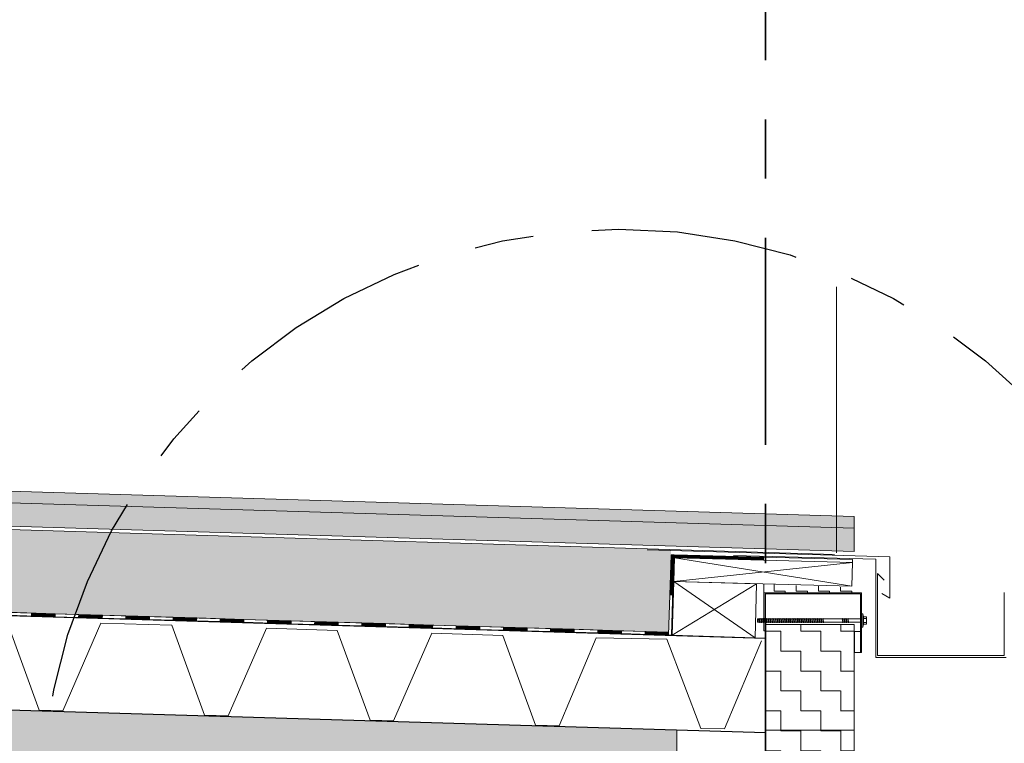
# Model space of a CAD drawing. Header units: metres. Extents: x 1314 to 1415, y -87 to -52.
# Tile 52 of 256: x 1331.23 to 1332.9, y -75.01 to -73.79. Entities that reach past the tile are written whole.
import ezdxf

# ---------------------------------------------------------------- set-up
doc = ezdxf.new("R2010")
doc.units = ezdxf.units.M
doc.header["$PDMODE"] = 65
doc.linetypes.add('AUSGEZOGEN', pattern=[0])
doc.linetypes.add('STRICHPUNKT2_S5', pattern=[0.5, 0.35, -0.05, 0.05, -0.05])
doc.layers.add('XR$2$_42135', color=7, linetype='Continuous')
doc.layers.add('XR$2$_42149', color=7, linetype='Continuous')
for name, color, linetype, lineweight in [('XR$2$Achsen', 4, 'AUSGEZOGEN', 13), ('XR$2$Ansicht', 1, 'AUSGEZOGEN', 50), ('XR$2$Design', 4, 'AUSGEZOGEN', 13), ('XR$2$Filling', 4, 'AUSGEZOGEN', 13), ('XR$2$KALZIP', 7, 'AUSGEZOGEN', 13), ('XR$2$Muster', 4, 'AUSGEZOGEN', 13), ('XR$2$Möblierung', 4, 'AUSGEZOGEN', 13), ('XR$2$STANDARD_1', 7, 'AUSGEZOGEN', 25), ('XR$3$DETAIL', 7, 'AUSGEZOGEN', 25), ('XR$3$Maßlinie 1_50', 7, 'AUSGEZOGEN', 25), ('XR$4$Muster', 4, 'AUSGEZOGEN', 13), ('XR$4$Möblierung', 4, 'AUSGEZOGEN', 13), ('XR$4$Türen', 3, 'AUSGEZOGEN', 18)]:
    doc.layers.add(name, color=color, linetype=linetype, lineweight=lineweight)
doc.styles.add('ARIAL', font='arial.ttf')
doc.dimstyles.new('DIMSTYLE_9', dxfattribs={"dimtxt": 0.125, "dimasz": 0.15, "dimexe": 0, "dimexo": 0, "dimgap": 0.0625, "dimtad": 2, "dimrnd": 0.005, "dimzin": 4, "dimdsep": 46, "dimtxsty": 'ARIAL', "dimblk1": 'ALL_ML_KREIS', "dimblk2": 'ALL_ML_KREIS', "dimsah": 1, "dimcen": 0, "dimclrd": 3, "dimclre": 3, "dimclrt": 3, "dimadec": 0, "dimazin": 0, "dimtfac": 1, "dimtdec": 0, "dimtix": 1, "dimtmove": 2, "dimatfit": 3, "dimfxl": 0, "dimtzin": 0, "dimlwd": 0, "dimlwe": 25, "dimarcsym": 0})

# ---------------------------------------------------------------- blocks, each defined once
blk = doc.blocks.new('COMPLEXOBJECT_3')
at = {"layer": 'XR$2$STANDARD_1', "color": 35, "linetype": 'AUSGEZOGEN', "lineweight": 13, "transparency": 33554687}
for p, q in [((1332.4766, -74.7439), (1332.3339, -74.8307)), ((1332.4739, -74.8349), (1332.3367, -74.7397))]:
    blk.add_line(p, q, dxfattribs=at)
blk.add_lwpolyline([(1332.4739, -74.8349), (1332.3339, -74.8307), (1332.3367, -74.7397), (1332.4766, -74.7439), (1332.4739, -74.8349)], close=True, dxfattribs=at)
blk = doc.blocks.new('MUSTERELEMENT_7')
at = {"layer": 'XR$2$Design', "color": 4, "linetype": 'AUSGEZOGEN', "lineweight": 13, "transparency": 33554687}
for p, q in [((1332.3318, -74.6946), (1332.3277, -74.8305)), ((1332.3328, -74.6946), (1332.3307, -74.7626)), ((1332.3367, -74.6947), (1332.3327, -74.8306)), ((1332.3348, -74.6947), (1332.3327, -74.7626)), ((1332.3357, -74.6947), (1332.3337, -74.7627)), ((1332.3347, -74.7627), (1332.3297, -74.7625)), ((1332.3277, -74.8305), (1332.3277, -74.8305)), ((1332.3287, -74.8305), (1332.3287, -74.8305)), ((1332.3297, -74.8306), (1332.3297, -74.8306)), ((1332.3307, -74.8306), (1332.3307, -74.8306))]:
    blk.add_line(p, q, dxfattribs=at)
for points in [[(1332.3338, -74.6946), (1332.3338, -74.6946), (1332.3317, -74.7626)], [(1332.3367, -74.6947), (1332.3366, -74.6947), (1332.3318, -74.6946)], [(1332.3327, -74.8306), (1332.3326, -74.8306), (1332.3277, -74.8305)], [(1332.3327, -74.8306), (1332.3326, -74.8306), (1332.3277, -74.8305)]]:
    blk.add_lwpolyline(points, dxfattribs=at)
blk = doc.blocks.new('MUSTERELEMENT_9')
at = {"layer": 'XR$2$Design', "color": 4, "linetype": 'AUSGEZOGEN', "lineweight": 13, "transparency": 33554687}
for p, q in [((1331.2898, -74.7994), (1331.2099, -74.797)), ((1331.2899, -74.7944), (1331.2101, -74.792)), ((1331.25, -74.7932), (1331.2499, -74.7982)), ((1331.2898, -74.7974), (1331.2499, -74.7962)), ((1331.2898, -74.7984), (1331.2499, -74.7972)), ((1331.2899, -74.7954), (1331.25, -74.7942)), ((1331.2899, -74.7964), (1331.25, -74.7952)), ((1331.2899, -74.7944), (1331.2898, -74.7994)), ((1331.2899, -74.7944), (1331.2898, -74.7994)), ((1331.3696, -74.8018), (1331.2898, -74.7994)), ((1331.3698, -74.7968), (1331.2899, -74.7944)), ((1331.3299, -74.7956), (1331.3297, -74.8006)), ((1331.3697, -74.8008), (1331.3297, -74.7996)), ((1331.3697, -74.7978), (1331.3298, -74.7966)), ((1331.3697, -74.7988), (1331.3298, -74.7976)), ((1331.3697, -74.7998), (1331.3298, -74.7986)), ((1331.3698, -74.7968), (1331.3696, -74.8018)), ((1331.3698, -74.7968), (1331.3696, -74.8018)), ((1331.4495, -74.8041), (1331.3696, -74.8018)), ((1331.4496, -74.7992), (1331.3698, -74.7968)), ((1331.4097, -74.798), (1331.4095, -74.803)), ((1331.4496, -74.8012), (1331.4096, -74.8)), ((1331.4495, -74.8021), (1331.4096, -74.801)), ((1331.4495, -74.8031), (1331.4096, -74.802)), ((1331.4496, -74.8002), (1331.4097, -74.799)), ((1331.4496, -74.7992), (1331.4495, -74.8041)), ((1331.4496, -74.7992), (1331.4495, -74.8041)), ((1331.5293, -74.8065), (1331.4495, -74.8041)), ((1331.5294, -74.8015), (1331.4496, -74.7992)), ((1331.4895, -74.8003), (1331.4894, -74.8053)), ((1331.5294, -74.8045), (1331.4894, -74.8033)), ((1331.5294, -74.8025), (1331.4895, -74.8013)), ((1331.5294, -74.8035), (1331.4895, -74.8023)), ((1331.5294, -74.8015), (1331.5293, -74.8065)), ((1331.5294, -74.8015), (1331.5293, -74.8065)), ((1331.6093, -74.8039), (1331.5294, -74.8015)), ((1331.5694, -74.8027), (1331.5692, -74.8077)), ((1331.6093, -74.8049), (1331.5693, -74.8037)), ((1331.6093, -74.8039), (1331.6091, -74.8089)), ((1331.6093, -74.8039), (1331.6091, -74.8089)), ((1331.6891, -74.8063), (1331.6093, -74.8039)), ((1331.5293, -74.8055), (1331.4894, -74.8043)), ((1331.6091, -74.8089), (1331.5293, -74.8065)), ((1331.6092, -74.8079), (1331.5692, -74.8067)), ((1331.6092, -74.8059), (1331.5693, -74.8047)), ((1331.6092, -74.8069), (1331.5693, -74.8057)), ((1331.689, -74.8113), (1331.6091, -74.8089)), ((1331.6492, -74.8051), (1331.6491, -74.8101)), ((1331.6891, -74.8083), (1331.6491, -74.8071)), ((1331.689, -74.8093), (1331.6491, -74.8081)), ((1331.689, -74.8103), (1331.6491, -74.8091)), ((1331.6891, -74.8073), (1331.6492, -74.8061)), ((1331.6891, -74.8063), (1331.689, -74.8113)), ((1331.6891, -74.8063), (1331.689, -74.8113)), ((1331.7688, -74.8137), (1331.689, -74.8113)), ((1331.769, -74.8087), (1331.6891, -74.8063)), ((1331.729, -74.8075), (1331.7289, -74.8125)), ((1331.7688, -74.8127), (1331.7289, -74.8115)), ((1331.7689, -74.8097), (1331.729, -74.8085)), ((1331.7689, -74.8107), (1331.729, -74.8095)), ((1331.7689, -74.8117), (1331.729, -74.8105)), ((1331.769, -74.8087), (1331.7688, -74.8137)), ((1331.769, -74.8087), (1331.7688, -74.8137)), ((1331.8486, -74.8161), (1331.7688, -74.8137)), ((1331.8488, -74.8111), (1331.769, -74.8087)), ((1331.8089, -74.8099), (1331.8087, -74.8149)), ((1331.8488, -74.8121), (1331.8088, -74.8109)), ((1331.8487, -74.8131), (1331.8088, -74.8119)), ((1331.8487, -74.8141), (1331.8088, -74.8129)), ((1331.8487, -74.8151), (1331.8088, -74.8139)), ((1331.8488, -74.8111), (1331.8486, -74.8161)), ((1331.8488, -74.8111), (1331.8486, -74.8161)), ((1331.9285, -74.8185), (1331.8486, -74.8161)), ((1331.9286, -74.8135), (1331.8488, -74.8111)), ((1331.8887, -74.8123), (1331.8886, -74.8173)), ((1331.9285, -74.8165), (1331.8886, -74.8153)), ((1331.9285, -74.8175), (1331.8886, -74.8163)), ((1331.9286, -74.8145), (1331.8887, -74.8133)), ((1331.9286, -74.8155), (1331.8887, -74.8143)), ((1331.9286, -74.8135), (1331.9285, -74.8185)), ((1331.9286, -74.8135), (1331.9285, -74.8185)), ((1332.0083, -74.8209), (1331.9285, -74.8185)), ((1332.0085, -74.8159), (1331.9286, -74.8135)), ((1331.9686, -74.8147), (1331.9684, -74.8197)), ((1332.0084, -74.8199), (1331.9684, -74.8187)), ((1332.0084, -74.8169), (1331.9685, -74.8157)), ((1332.0084, -74.8179), (1331.9685, -74.8167)), ((1332.0084, -74.8189), (1331.9685, -74.8177)), ((1332.0085, -74.8159), (1332.0083, -74.8209)), ((1332.0085, -74.8159), (1332.0083, -74.8209)), ((1332.0883, -74.8183), (1332.0085, -74.8159)), ((1332.0484, -74.8171), (1332.0482, -74.8221)), ((1332.0883, -74.8203), (1332.0483, -74.8191)), ((1332.0882, -74.8213), (1332.0483, -74.8201)), ((1332.0883, -74.8193), (1332.0484, -74.8181)), ((1332.0883, -74.8183), (1332.0882, -74.8233)), ((1332.0883, -74.8183), (1332.0882, -74.8233)), ((1332.1681, -74.8207), (1332.0883, -74.8183)), ((1332.1282, -74.8195), (1332.1281, -74.8245)), ((1332.1681, -74.8217), (1332.1282, -74.8205)), ((1332.1681, -74.8207), (1332.168, -74.8257)), ((1332.1681, -74.8207), (1332.168, -74.8257)), ((1332.248, -74.8231), (1332.1681, -74.8207)), ((1332.0882, -74.8233), (1332.0083, -74.8209)), ((1332.0882, -74.8223), (1332.0483, -74.8211)), ((1332.168, -74.8257), (1332.0882, -74.8233)), ((1332.1681, -74.8237), (1332.1281, -74.8225)), ((1332.168, -74.8247), (1332.1281, -74.8235)), ((1332.1681, -74.8227), (1332.1282, -74.8215)), ((1332.2478, -74.8281), (1332.168, -74.8257)), ((1332.2081, -74.8219), (1332.2079, -74.8269)), ((1332.2479, -74.8271), (1332.2079, -74.8259)), ((1332.248, -74.8241), (1332.208, -74.8229)), ((1332.2479, -74.8251), (1332.208, -74.8239)), ((1332.2479, -74.8261), (1332.208, -74.8249)), ((1332.248, -74.8231), (1332.2478, -74.8281)), ((1332.248, -74.8231), (1332.2478, -74.8281)), ((1332.3277, -74.8305), (1332.2478, -74.8281)), ((1332.3278, -74.8255), (1332.248, -74.8231)), ((1332.2879, -74.8243), (1332.2878, -74.8293)), ((1332.3278, -74.8275), (1332.2878, -74.8263)), ((1332.3277, -74.8285), (1332.2878, -74.8273)), ((1332.3277, -74.8295), (1332.2878, -74.8283)), ((1332.3278, -74.8265), (1332.2879, -74.8253)), ((1332.3278, -74.8255), (1332.3277, -74.8305))]:
    blk.add_line(p, q, dxfattribs=at)
blk = doc.blocks.new('COMPLEXOBJECT_4')
at = {"layer": 'XR$2$STANDARD_1', "color": 35, "linetype": 'AUSGEZOGEN', "lineweight": 13, "transparency": 33554687}
for p, q in [((1332.3367, -74.7397), (1332.3379, -74.6998)), ((1332.3379, -74.6998), (1332.6389, -74.7079)), ((1332.6377, -74.7479), (1332.3379, -74.6998)), ((1332.3367, -74.7397), (1332.6389, -74.7079)), ((1332.6377, -74.7479), (1332.6389, -74.7079)), ((1332.3367, -74.7397), (1332.6377, -74.7479))]:
    blk.add_line(p, q, dxfattribs=at)
blk = doc.blocks.new('MUSTERELEMENT_10')
at = {"layer": 'XR$2$Design', "color": 4, "linetype": 'AUSGEZOGEN', "lineweight": 13, "transparency": 33554687}
for p, q in [((1332.3379, -74.6968), (1332.4885, -74.7008)), ((1332.3379, -74.6988), (1332.4884, -74.7028)), ((1332.338, -74.6958), (1332.4885, -74.6998)), ((1332.4885, -74.6988), (1332.4884, -74.7038)), ((1332.639, -74.7029), (1332.6389, -74.7079)), ((1332.639, -74.7029), (1332.6389, -74.7079))]:
    blk.add_line(p, q, dxfattribs=at)
for points in [[(1332.338, -74.6948), (1332.3379, -74.6991), (1332.3379, -74.6998)], [(1332.3379, -74.6978), (1332.3379, -74.6978), (1332.4884, -74.7018)], [(1332.3379, -74.6998), (1332.6389, -74.7079), (1332.6389, -74.7079)], [(1332.338, -74.6948), (1332.338, -74.6948), (1332.639, -74.7029), (1332.639, -74.7029)]]:
    blk.add_lwpolyline(points, dxfattribs=at)
blk = doc.blocks.new('ALL_ML_KREIS')
at = {"color": 0, "linetype": 'ByBlock', "lineweight": -2}
for p, q in [((0, -0.5), (0, 0.5)), ((-1, 0), (0.5, 0))]:
    blk.add_line(p, q, dxfattribs=at)
blk.add_circle((0, 0), 0.15, dxfattribs=at)
blk = doc.blocks.new('*D100')
at = {"layer": 'DEFPOINTS', "color": 3, "linetype": 'AUSGEZOGEN', "lineweight": 25, "transparency": 33554687}
for p in [(1318.1917, -74.2409), (1332.4917, -75.3797), (1318.1917, -83.7271)]:
    blk.add_point(p, dxfattribs=at)
at = {"layer": 'XR$3$Maßlinie 1_50', "color": 3, "linetype": 'AUSGEZOGEN', "lineweight": -2, "transparency": 33554687}
for p, q in [((1318.1917, -83.4271), (1318.1917, -83.7271)), ((1332.4917, -83.4271), (1332.4917, -83.7271)), ((1318.1917, -83.7271), (1332.4917, -83.7271))]:
    blk.add_line(p, q, dxfattribs=at)
at = {"layer": 'XR$3$Maßlinie 1_50', "color": 3, "linetype": 'AUSGEZOGEN', "lineweight": 25, "transparency": 33554687, "xscale": 0.15, "yscale": 0.15, "zscale": 0.15, "rotation": 180}
blk.add_blockref('ALL_ML_KREIS', (1318.1917, -83.7271), dxfattribs=at)
at = {"layer": 'XR$3$Maßlinie 1_50', "color": 3, "linetype": 'AUSGEZOGEN', "lineweight": 25, "transparency": 33554687, "xscale": 0.15, "yscale": 0.15, "zscale": 0.15}
blk.add_blockref('ALL_ML_KREIS', (1332.4917, -83.7271), dxfattribs=at)
at = {"layer": 'XR$3$Maßlinie 1_50', "color": 3, "linetype": 'AUSGEZOGEN', "lineweight": 25, "transparency": 33554687, "insert": (1325.3461, -83.6124), "char_height": 0.125, "width": 0.625, "attachment_point": 5, "style": 'ARIAL'}
blk.add_mtext('\\A1;{\\A1;{14.30\\H0.082500;\\S^ ;}}', dxfattribs=at)

msp = doc.modelspace()

# ---------------------------------------------------------------- hatches: boundary and pattern name
at = {"layer": 'XR$2$Muster', "linetype": 'AUSGEZOGEN', "lineweight": 13, "transparency": 33554687}
h = msp.add_hatch(dxfattribs=at)
h.set_pattern_fill('MUSTER', color=4, scale=0.01875, style=0, pattern_type=2)
h.set_pattern_definition([(0, (0.0375, 0.0375), (0.01875, 0.01875), [0.01875, -0.01875]), (90, (0.0375, 0.0375), (-0.01875, 0.01875), [0.01875, -0.01875])])
h.paths.add_polyline_path([(1332.489, -74.759), (1332.4904, -74.759), (1332.4904, -74.759), (1332.6417, -74.759), (1332.6417, -74.7506), (1332.4912, -74.7443), (1332.489, -74.7442)], flags=0)
at = {"layer": 'XR$2$Möblierung', "linetype": 'AUSGEZOGEN', "lineweight": 13, "true_color": 0xcdb691, "transparency": 33554687}
msp.add_hatch(color=43, dxfattribs=at).paths.add_polyline_path([(1332.3417, -74.9911), (1318.3417, -74.5711), (1318.3417, -74.6111), (1318.5917, -74.6111), (1318.5917, -75.7811), (1332.0917, -75.7811), (1332.0917, -75.0313), (1332.3417, -75.0313)])
at = {"layer": 'XR$4$Muster', "linetype": 'AUSGEZOGEN', "lineweight": 13, "transparency": 33554687}
h = msp.add_hatch(dxfattribs=at)
h.set_pattern_fill('MUSTER', color=52, scale=0.0675, style=0, pattern_type=2)
h.set_pattern_definition([(0, (0.135, 0.135), (0.0675, 0.0675), [0.0675, -0.0675]), (90, (0.135, 0.135), (-0.0675, 0.0675), [0.0675, -0.0675])])
h.paths.add_polyline_path([(1318.3562, -74.4065), (1332.3278, -74.8257), (1332.332, -74.6857), (1325.3319, -74.4757), (1318.3604, -74.2683)], flags=0)
h = msp.add_hatch(dxfattribs=at)
h.set_pattern_fill('MUSTER', color=52, scale=0.03375, style=0, pattern_type=2)
h.set_pattern_definition([(0, (0.0675, 0.0675), (0.03375, 0.03375), [0.03375, -0.03375]), (90, (0.0675, 0.0675), (-0.03375, 0.03375), [0.03375, -0.03375])])
h.paths.add_polyline_path([(1332.4917, -75.9911), (1332.6417, -75.9911), (1332.6417, -74.8127), (1332.4917, -74.8127)], flags=0)
at = {"layer": 'XR$4$Möblierung', "linetype": 'AUSGEZOGEN', "lineweight": 13, "transparency": 33554687}
msp.add_hatch(color=254, dxfattribs=at).paths.add_polyline_path([(1318.122, -74.1944), (1318.121, -74.2244), (1318.1226, -74.2285), (1318.1541, -74.2567), (1318.1619, -74.2596), (1332.6417, -74.689), (1332.6417, -74.63)])

# ---------------------------------------------------------------- linework, layer by layer
at = {"layer": 'XR$2$_42135', "color": 171, "linetype": 'AUSGEZOGEN', "lineweight": 13, "transparency": 33554687}
for p, q in [((1332.4807, -74.8029), (1332.4795, -74.8029)), ((1332.4795, -74.8029), (1332.4795, -74.8089)), ((1332.4807, -74.8029), (1332.4795, -74.8029)), ((1332.4795, -74.8029), (1332.4795, -74.8089)), ((1332.4837, -74.8029), (1332.4815, -74.8029)), ((1332.4837, -74.8029), (1332.4815, -74.8029)), ((1332.4868, -74.8029), (1332.4846, -74.8029)), ((1332.4868, -74.8029), (1332.4846, -74.8029)), ((1332.4899, -74.8029), (1332.4877, -74.8029)), ((1332.4899, -74.8029), (1332.4877, -74.8029)), ((1332.4929, -74.8029), (1332.4908, -74.8029)), ((1332.4929, -74.8029), (1332.4908, -74.8029)), ((1332.4929, -74.8029), (1332.4915, -74.8029)), ((1332.4929, -74.8029), (1332.4915, -74.8029)), ((1332.4959, -74.8029), (1332.4937, -74.8029)), ((1332.4937, -74.8029), (1332.4937, -74.8029)), ((1332.4959, -74.8029), (1332.4937, -74.8029)), ((1332.4937, -74.8029), (1332.4937, -74.8029)), ((1332.499, -74.8029), (1332.4968, -74.8029)), ((1332.499, -74.8029), (1332.4968, -74.8029)), ((1332.5021, -74.8029), (1332.4999, -74.8029)), ((1332.5021, -74.8029), (1332.4999, -74.8029)), ((1332.5052, -74.8029), (1332.503, -74.8029)), ((1332.5052, -74.8029), (1332.503, -74.8029)), ((1332.5083, -74.8029), (1332.506, -74.8029)), ((1332.5083, -74.8029), (1332.506, -74.8029)), ((1332.5114, -74.8029), (1332.5091, -74.8029)), ((1332.5114, -74.8029), (1332.5091, -74.8029)), ((1332.5144, -74.8029), (1332.5122, -74.8029)), ((1332.5144, -74.8029), (1332.5122, -74.8029)), ((1332.5175, -74.8029), (1332.5153, -74.8029)), ((1332.5175, -74.8029), (1332.5153, -74.8029)), ((1332.5206, -74.8029), (1332.5184, -74.8029)), ((1332.5206, -74.8029), (1332.5184, -74.8029)), ((1332.5237, -74.8029), (1332.5214, -74.8029)), ((1332.5237, -74.8029), (1332.5214, -74.8029)), ((1332.5268, -74.8029), (1332.5245, -74.8029)), ((1332.5268, -74.8029), (1332.5245, -74.8029)), ((1332.5298, -74.8029), (1332.5276, -74.8029)), ((1332.5298, -74.8029), (1332.5276, -74.8029)), ((1332.5329, -74.8029), (1332.5307, -74.8029)), ((1332.5329, -74.8029), (1332.5307, -74.8029)), ((1332.536, -74.8029), (1332.5338, -74.8029)), ((1332.536, -74.8029), (1332.5338, -74.8029)), ((1332.5391, -74.8029), (1332.5369, -74.8029)), ((1332.5391, -74.8029), (1332.5369, -74.8029)), ((1332.5422, -74.8029), (1332.5399, -74.8029)), ((1332.5422, -74.8029), (1332.5399, -74.8029)), ((1332.5453, -74.8029), (1332.543, -74.8029)), ((1332.5453, -74.8029), (1332.543, -74.8029)), ((1332.5483, -74.8029), (1332.5461, -74.8029)), ((1332.5483, -74.8029), (1332.5461, -74.8029)), ((1332.5514, -74.8029), (1332.5492, -74.8029)), ((1332.5514, -74.8029), (1332.5492, -74.8029)), ((1332.5545, -74.8029), (1332.5523, -74.8029)), ((1332.5545, -74.8029), (1332.5523, -74.8029)), ((1332.5576, -74.8029), (1332.5553, -74.8029)), ((1332.5576, -74.8029), (1332.5553, -74.8029)), ((1332.5607, -74.8029), (1332.5584, -74.8029)), ((1332.5607, -74.8029), (1332.5584, -74.8029)), ((1332.5637, -74.8029), (1332.5615, -74.8029)), ((1332.5637, -74.8029), (1332.5615, -74.8029)), ((1332.5668, -74.8029), (1332.5646, -74.8029)), ((1332.5668, -74.8029), (1332.5646, -74.8029)), ((1332.5699, -74.8029), (1332.5677, -74.8029)), ((1332.5699, -74.8029), (1332.5677, -74.8029)), ((1332.573, -74.8029), (1332.5707, -74.8029)), ((1332.573, -74.8029), (1332.5707, -74.8029)), ((1332.5761, -74.8029), (1332.5738, -74.8029)), ((1332.5761, -74.8029), (1332.5738, -74.8029)), ((1332.5792, -74.8029), (1332.5769, -74.8029)), ((1332.5792, -74.8029), (1332.5769, -74.8029)), ((1332.5822, -74.8029), (1332.58, -74.8029)), ((1332.5822, -74.8029), (1332.58, -74.8029)), ((1332.5853, -74.8029), (1332.5831, -74.8029)), ((1332.5853, -74.8029), (1332.5831, -74.8029)), ((1332.5884, -74.8029), (1332.5862, -74.8029)), ((1332.5884, -74.8029), (1332.5862, -74.8029)), ((1332.6215, -74.8029), (1332.5892, -74.8029)), ((1332.6215, -74.8029), (1332.5892, -74.8029)), ((1332.6246, -74.8029), (1332.6223, -74.8029)), ((1332.6246, -74.8029), (1332.6223, -74.8029)), ((1332.6276, -74.8029), (1332.6254, -74.8029)), ((1332.6276, -74.8029), (1332.6254, -74.8029)), ((1332.6307, -74.8029), (1332.6285, -74.8029)), ((1332.6307, -74.8029), (1332.6285, -74.8029)), ((1332.6541, -74.8029), (1332.6316, -74.8029)), ((1332.6541, -74.8029), (1332.6316, -74.8029)), ((1332.6563, -74.7945), (1332.6574, -74.7999)), ((1332.6563, -74.7945), (1332.6574, -74.7999)), ((1332.6625, -74.8026), (1332.6574, -74.8026)), ((1332.6625, -74.8026), (1332.6574, -74.8026)), ((1332.4814, -74.8089), (1332.4795, -74.8089)), ((1332.4814, -74.8089), (1332.4795, -74.8089)), ((1332.4844, -74.8089), (1332.4822, -74.8089)), ((1332.4844, -74.8089), (1332.4822, -74.8089)), ((1332.4875, -74.8089), (1332.4853, -74.8089)), ((1332.4875, -74.8089), (1332.4853, -74.8089)), ((1332.4906, -74.8089), (1332.4884, -74.8089)), ((1332.4906, -74.8089), (1332.4884, -74.8089)), ((1332.4906, -74.8089), (1332.4899, -74.8089)), ((1332.4906, -74.8089), (1332.4899, -74.8089)), ((1332.4922, -74.8089), (1332.4914, -74.8089)), ((1332.4922, -74.8089), (1332.4914, -74.8089)), ((1332.4935, -74.8089), (1332.4922, -74.8089)), ((1332.4935, -74.8089), (1332.4922, -74.8089)), ((1332.4966, -74.8089), (1332.4944, -74.8089)), ((1332.4944, -74.8089), (1332.4944, -74.8089)), ((1332.4966, -74.8089), (1332.4944, -74.8089)), ((1332.4944, -74.8089), (1332.4944, -74.8089)), ((1332.4997, -74.8089), (1332.4975, -74.8089)), ((1332.4997, -74.8089), (1332.4975, -74.8089)), ((1332.5028, -74.8089), (1332.5006, -74.8089)), ((1332.5028, -74.8089), (1332.5006, -74.8089)), ((1332.5059, -74.8089), (1332.5036, -74.8089)), ((1332.5059, -74.8089), (1332.5036, -74.8089)), ((1332.509, -74.8089), (1332.5067, -74.8089)), ((1332.509, -74.8089), (1332.5067, -74.8089)), ((1332.512, -74.8089), (1332.5098, -74.8089)), ((1332.512, -74.8089), (1332.5098, -74.8089)), ((1332.5151, -74.8089), (1332.5129, -74.8089)), ((1332.5151, -74.8089), (1332.5129, -74.8089)), ((1332.5182, -74.8089), (1332.516, -74.8089)), ((1332.5182, -74.8089), (1332.516, -74.8089)), ((1332.5213, -74.8089), (1332.519, -74.8089)), ((1332.5213, -74.8089), (1332.519, -74.8089)), ((1332.5244, -74.8089), (1332.5221, -74.8089)), ((1332.5244, -74.8089), (1332.5221, -74.8089)), ((1332.5274, -74.8089), (1332.5252, -74.8089)), ((1332.5274, -74.8089), (1332.5252, -74.8089)), ((1332.5305, -74.8089), (1332.5283, -74.8089)), ((1332.5305, -74.8089), (1332.5283, -74.8089)), ((1332.5336, -74.8089), (1332.5314, -74.8089)), ((1332.5336, -74.8089), (1332.5314, -74.8089)), ((1332.5367, -74.8089), (1332.5345, -74.8089)), ((1332.5367, -74.8089), (1332.5345, -74.8089)), ((1332.5398, -74.8089), (1332.5375, -74.8089)), ((1332.5398, -74.8089), (1332.5375, -74.8089)), ((1332.5429, -74.8089), (1332.5406, -74.8089)), ((1332.5429, -74.8089), (1332.5406, -74.8089)), ((1332.5459, -74.8089), (1332.5437, -74.8089)), ((1332.5459, -74.8089), (1332.5437, -74.8089)), ((1332.549, -74.8089), (1332.5468, -74.8089)), ((1332.549, -74.8089), (1332.5468, -74.8089)), ((1332.5521, -74.8089), (1332.5499, -74.8089)), ((1332.5521, -74.8089), (1332.5499, -74.8089)), ((1332.5552, -74.8089), (1332.5529, -74.8089)), ((1332.5552, -74.8089), (1332.5529, -74.8089)), ((1332.5583, -74.8089), (1332.556, -74.8089)), ((1332.5583, -74.8089), (1332.556, -74.8089)), ((1332.5613, -74.8089), (1332.5591, -74.8089)), ((1332.5613, -74.8089), (1332.5591, -74.8089)), ((1332.5644, -74.8089), (1332.5622, -74.8089)), ((1332.5644, -74.8089), (1332.5622, -74.8089)), ((1332.5675, -74.8089), (1332.5653, -74.8089)), ((1332.5675, -74.8089), (1332.5653, -74.8089)), ((1332.5706, -74.8089), (1332.5684, -74.8089)), ((1332.5706, -74.8089), (1332.5684, -74.8089)), ((1332.5737, -74.8089), (1332.5714, -74.8089)), ((1332.5737, -74.8089), (1332.5714, -74.8089)), ((1332.5768, -74.8089), (1332.5745, -74.8089)), ((1332.5768, -74.8089), (1332.5745, -74.8089)), ((1332.5798, -74.8089), (1332.5776, -74.8089)), ((1332.5798, -74.8089), (1332.5776, -74.8089)), ((1332.5829, -74.8089), (1332.5807, -74.8089)), ((1332.5829, -74.8089), (1332.5807, -74.8089)), ((1332.586, -74.8089), (1332.5838, -74.8089)), ((1332.586, -74.8089), (1332.5838, -74.8089)), ((1332.5891, -74.8089), (1332.5868, -74.8089)), ((1332.5891, -74.8089), (1332.5868, -74.8089)), ((1332.6222, -74.8089), (1332.5899, -74.8089)), ((1332.6222, -74.8089), (1332.5899, -74.8089)), ((1332.6252, -74.8089), (1332.623, -74.8089)), ((1332.6252, -74.8089), (1332.623, -74.8089)), ((1332.6283, -74.8089), (1332.6261, -74.8089)), ((1332.6283, -74.8089), (1332.6261, -74.8089)), ((1332.6314, -74.8089), (1332.6292, -74.8089)), ((1332.6314, -74.8089), (1332.6292, -74.8089)), ((1332.6541, -74.8089), (1332.6323, -74.8089)), ((1332.6541, -74.8089), (1332.6323, -74.8089)), ((1332.6563, -74.8173), (1332.6574, -74.8119)), ((1332.6563, -74.8173), (1332.6574, -74.8119)), ((1332.6625, -74.8092), (1332.6574, -74.8092)), ((1332.6625, -74.8092), (1332.6574, -74.8092))]:
    msp.add_line(p, q, dxfattribs=at)
msp.add_lwpolyline([(1332.4795, -74.8029), (1332.4779, -74.8032), (1332.4779, -74.8086), (1332.4795, -74.8089)], dxfattribs=at)
msp.add_lwpolyline([(1332.4795, -74.8029), (1332.4779, -74.8032), (1332.4779, -74.8086), (1332.4795, -74.8089)], dxfattribs=at)
for points in [[(1332.4815, -74.8029), (1332.4822, -74.8089), (1332.4819, -74.8097), (1332.4814, -74.8089), (1332.4807, -74.8029), (1332.481, -74.8022), (1332.4815, -74.8029)], [(1332.4815, -74.8029), (1332.4822, -74.8089), (1332.4819, -74.8097), (1332.4814, -74.8089), (1332.4807, -74.8029), (1332.481, -74.8022), (1332.4815, -74.8029)], [(1332.4846, -74.8029), (1332.4853, -74.8089), (1332.4849, -74.8097), (1332.4844, -74.8089), (1332.4837, -74.8029), (1332.4841, -74.8022), (1332.4846, -74.8029)], [(1332.4846, -74.8029), (1332.4853, -74.8089), (1332.4849, -74.8097), (1332.4844, -74.8089), (1332.4837, -74.8029), (1332.4841, -74.8022), (1332.4846, -74.8029)], [(1332.4877, -74.8029), (1332.4884, -74.8089), (1332.488, -74.8097), (1332.4875, -74.8089), (1332.4868, -74.8029), (1332.4872, -74.8022), (1332.4877, -74.8029)], [(1332.4877, -74.8029), (1332.4884, -74.8089), (1332.488, -74.8097), (1332.4875, -74.8089), (1332.4868, -74.8029), (1332.4872, -74.8022), (1332.4877, -74.8029)], [(1332.4908, -74.8029), (1332.4914, -74.8089), (1332.4911, -74.8097), (1332.4906, -74.8089), (1332.4899, -74.8029), (1332.4902, -74.8022), (1332.4908, -74.8029)], [(1332.4908, -74.8029), (1332.4914, -74.8089), (1332.4911, -74.8097), (1332.4906, -74.8089), (1332.4899, -74.8029), (1332.4902, -74.8022), (1332.4908, -74.8029)], [(1332.4937, -74.8029), (1332.4944, -74.8089), (1332.4941, -74.8097), (1332.4935, -74.8089), (1332.4929, -74.8029), (1332.4932, -74.8022), (1332.4937, -74.8029)], [(1332.4937, -74.8029), (1332.4944, -74.8089), (1332.4941, -74.8097), (1332.4935, -74.8089), (1332.4929, -74.8029), (1332.4932, -74.8022), (1332.4937, -74.8029)], [(1332.4968, -74.8029), (1332.4975, -74.8089), (1332.4971, -74.8097), (1332.4966, -74.8089), (1332.4959, -74.8029), (1332.4963, -74.8022), (1332.4968, -74.8029)], [(1332.4968, -74.8029), (1332.4975, -74.8089), (1332.4971, -74.8097), (1332.4966, -74.8089), (1332.4959, -74.8029), (1332.4963, -74.8022), (1332.4968, -74.8029)], [(1332.4999, -74.8029), (1332.5006, -74.8089), (1332.5002, -74.8097), (1332.4997, -74.8089), (1332.499, -74.8029), (1332.4994, -74.8022), (1332.4999, -74.8029)], [(1332.4999, -74.8029), (1332.5006, -74.8089), (1332.5002, -74.8097), (1332.4997, -74.8089), (1332.499, -74.8029), (1332.4994, -74.8022), (1332.4999, -74.8029)], [(1332.503, -74.8029), (1332.5036, -74.8089), (1332.5033, -74.8097), (1332.5028, -74.8089), (1332.5021, -74.8029), (1332.5024, -74.8022), (1332.503, -74.8029)], [(1332.503, -74.8029), (1332.5036, -74.8089), (1332.5033, -74.8097), (1332.5028, -74.8089), (1332.5021, -74.8029), (1332.5024, -74.8022), (1332.503, -74.8029)], [(1332.506, -74.8029), (1332.5067, -74.8089), (1332.5064, -74.8097), (1332.5059, -74.8089), (1332.5052, -74.8029), (1332.5055, -74.8022), (1332.506, -74.8029)], [(1332.506, -74.8029), (1332.5067, -74.8089), (1332.5064, -74.8097), (1332.5059, -74.8089), (1332.5052, -74.8029), (1332.5055, -74.8022), (1332.506, -74.8029)], [(1332.5091, -74.8029), (1332.5098, -74.8089), (1332.5095, -74.8097), (1332.509, -74.8089), (1332.5083, -74.8029), (1332.5086, -74.8022), (1332.5091, -74.8029)], [(1332.5091, -74.8029), (1332.5098, -74.8089), (1332.5095, -74.8097), (1332.509, -74.8089), (1332.5083, -74.8029), (1332.5086, -74.8022), (1332.5091, -74.8029)], [(1332.5122, -74.8029), (1332.5129, -74.8089), (1332.5125, -74.8097), (1332.512, -74.8089), (1332.5114, -74.8029), (1332.5117, -74.8022), (1332.5122, -74.8029)], [(1332.5122, -74.8029), (1332.5129, -74.8089), (1332.5125, -74.8097), (1332.512, -74.8089), (1332.5114, -74.8029), (1332.5117, -74.8022), (1332.5122, -74.8029)], [(1332.5153, -74.8029), (1332.516, -74.8089), (1332.5156, -74.8097), (1332.5151, -74.8089), (1332.5144, -74.8029), (1332.5148, -74.8022), (1332.5153, -74.8029)], [(1332.5153, -74.8029), (1332.516, -74.8089), (1332.5156, -74.8097), (1332.5151, -74.8089), (1332.5144, -74.8029), (1332.5148, -74.8022), (1332.5153, -74.8029)], [(1332.5184, -74.8029), (1332.519, -74.8089), (1332.5187, -74.8097), (1332.5182, -74.8089), (1332.5175, -74.8029), (1332.5179, -74.8022), (1332.5184, -74.8029)], [(1332.5184, -74.8029), (1332.519, -74.8089), (1332.5187, -74.8097), (1332.5182, -74.8089), (1332.5175, -74.8029), (1332.5179, -74.8022), (1332.5184, -74.8029)], [(1332.5214, -74.8029), (1332.5221, -74.8089), (1332.5218, -74.8097), (1332.5213, -74.8089), (1332.5206, -74.8029), (1332.5209, -74.8022), (1332.5214, -74.8029)], [(1332.5214, -74.8029), (1332.5221, -74.8089), (1332.5218, -74.8097), (1332.5213, -74.8089), (1332.5206, -74.8029), (1332.5209, -74.8022), (1332.5214, -74.8029)], [(1332.5245, -74.8029), (1332.5252, -74.8089), (1332.5249, -74.8097), (1332.5244, -74.8089), (1332.5237, -74.8029), (1332.524, -74.8022), (1332.5245, -74.8029)], [(1332.5245, -74.8029), (1332.5252, -74.8089), (1332.5249, -74.8097), (1332.5244, -74.8089), (1332.5237, -74.8029), (1332.524, -74.8022), (1332.5245, -74.8029)], [(1332.5276, -74.8029), (1332.5283, -74.8089), (1332.528, -74.8097), (1332.5274, -74.8089), (1332.5268, -74.8029), (1332.5271, -74.8022), (1332.5276, -74.8029)], [(1332.5276, -74.8029), (1332.5283, -74.8089), (1332.528, -74.8097), (1332.5274, -74.8089), (1332.5268, -74.8029), (1332.5271, -74.8022), (1332.5276, -74.8029)], [(1332.5307, -74.8029), (1332.5314, -74.8089), (1332.531, -74.8097), (1332.5305, -74.8089), (1332.5298, -74.8029), (1332.5302, -74.8022), (1332.5307, -74.8029)], [(1332.5307, -74.8029), (1332.5314, -74.8089), (1332.531, -74.8097), (1332.5305, -74.8089), (1332.5298, -74.8029), (1332.5302, -74.8022), (1332.5307, -74.8029)], [(1332.5338, -74.8029), (1332.5345, -74.8089), (1332.5341, -74.8097), (1332.5336, -74.8089), (1332.5329, -74.8029), (1332.5333, -74.8022), (1332.5338, -74.8029)], [(1332.5338, -74.8029), (1332.5345, -74.8089), (1332.5341, -74.8097), (1332.5336, -74.8089), (1332.5329, -74.8029), (1332.5333, -74.8022), (1332.5338, -74.8029)], [(1332.5369, -74.8029), (1332.5375, -74.8089), (1332.5372, -74.8097), (1332.5367, -74.8089), (1332.536, -74.8029), (1332.5363, -74.8022), (1332.5369, -74.8029)], [(1332.5369, -74.8029), (1332.5375, -74.8089), (1332.5372, -74.8097), (1332.5367, -74.8089), (1332.536, -74.8029), (1332.5363, -74.8022), (1332.5369, -74.8029)], [(1332.5399, -74.8029), (1332.5406, -74.8089), (1332.5403, -74.8097), (1332.5398, -74.8089), (1332.5391, -74.8029), (1332.5394, -74.8022), (1332.5399, -74.8029)], [(1332.5399, -74.8029), (1332.5406, -74.8089), (1332.5403, -74.8097), (1332.5398, -74.8089), (1332.5391, -74.8029), (1332.5394, -74.8022), (1332.5399, -74.8029)], [(1332.543, -74.8029), (1332.5437, -74.8089), (1332.5434, -74.8097), (1332.5429, -74.8089), (1332.5422, -74.8029), (1332.5425, -74.8022), (1332.543, -74.8029)], [(1332.543, -74.8029), (1332.5437, -74.8089), (1332.5434, -74.8097), (1332.5429, -74.8089), (1332.5422, -74.8029), (1332.5425, -74.8022), (1332.543, -74.8029)], [(1332.5461, -74.8029), (1332.5468, -74.8089), (1332.5465, -74.8097), (1332.5459, -74.8089), (1332.5453, -74.8029), (1332.5456, -74.8022), (1332.5461, -74.8029)], [(1332.5461, -74.8029), (1332.5468, -74.8089), (1332.5465, -74.8097), (1332.5459, -74.8089), (1332.5453, -74.8029), (1332.5456, -74.8022), (1332.5461, -74.8029)], [(1332.5492, -74.8029), (1332.5499, -74.8089), (1332.5495, -74.8097), (1332.549, -74.8089), (1332.5483, -74.8029), (1332.5487, -74.8022), (1332.5492, -74.8029)], [(1332.5492, -74.8029), (1332.5499, -74.8089), (1332.5495, -74.8097), (1332.549, -74.8089), (1332.5483, -74.8029), (1332.5487, -74.8022), (1332.5492, -74.8029)], [(1332.5523, -74.8029), (1332.5529, -74.8089), (1332.5526, -74.8097), (1332.5521, -74.8089), (1332.5514, -74.8029), (1332.5517, -74.8022), (1332.5523, -74.8029)], [(1332.5523, -74.8029), (1332.5529, -74.8089), (1332.5526, -74.8097), (1332.5521, -74.8089), (1332.5514, -74.8029), (1332.5517, -74.8022), (1332.5523, -74.8029)], [(1332.5553, -74.8029), (1332.556, -74.8089), (1332.5557, -74.8097), (1332.5552, -74.8089), (1332.5545, -74.8029), (1332.5548, -74.8022), (1332.5553, -74.8029)], [(1332.5553, -74.8029), (1332.556, -74.8089), (1332.5557, -74.8097), (1332.5552, -74.8089), (1332.5545, -74.8029), (1332.5548, -74.8022), (1332.5553, -74.8029)], [(1332.5584, -74.8029), (1332.5591, -74.8089), (1332.5588, -74.8097), (1332.5583, -74.8089), (1332.5576, -74.8029), (1332.5579, -74.8022), (1332.5584, -74.8029)], [(1332.5584, -74.8029), (1332.5591, -74.8089), (1332.5588, -74.8097), (1332.5583, -74.8089), (1332.5576, -74.8029), (1332.5579, -74.8022), (1332.5584, -74.8029)], [(1332.5615, -74.8029), (1332.5622, -74.8089), (1332.5619, -74.8097), (1332.5613, -74.8089), (1332.5607, -74.8029), (1332.561, -74.8022), (1332.5615, -74.8029)], [(1332.5615, -74.8029), (1332.5622, -74.8089), (1332.5619, -74.8097), (1332.5613, -74.8089), (1332.5607, -74.8029), (1332.561, -74.8022), (1332.5615, -74.8029)], [(1332.5646, -74.8029), (1332.5653, -74.8089), (1332.5649, -74.8097), (1332.5644, -74.8089), (1332.5637, -74.8029), (1332.5641, -74.8022), (1332.5646, -74.8029)], [(1332.5646, -74.8029), (1332.5653, -74.8089), (1332.5649, -74.8097), (1332.5644, -74.8089), (1332.5637, -74.8029), (1332.5641, -74.8022), (1332.5646, -74.8029)], [(1332.5677, -74.8029), (1332.5684, -74.8089), (1332.568, -74.8097), (1332.5675, -74.8089), (1332.5668, -74.8029), (1332.5672, -74.8022), (1332.5677, -74.8029)], [(1332.5677, -74.8029), (1332.5684, -74.8089), (1332.568, -74.8097), (1332.5675, -74.8089), (1332.5668, -74.8029), (1332.5672, -74.8022), (1332.5677, -74.8029)], [(1332.5707, -74.8029), (1332.5714, -74.8089), (1332.5711, -74.8097), (1332.5706, -74.8089), (1332.5699, -74.8029), (1332.5702, -74.8022), (1332.5707, -74.8029)], [(1332.5707, -74.8029), (1332.5714, -74.8089), (1332.5711, -74.8097), (1332.5706, -74.8089), (1332.5699, -74.8029), (1332.5702, -74.8022), (1332.5707, -74.8029)], [(1332.5738, -74.8029), (1332.5745, -74.8089), (1332.5742, -74.8097), (1332.5737, -74.8089), (1332.573, -74.8029), (1332.5733, -74.8022), (1332.5738, -74.8029)], [(1332.5738, -74.8029), (1332.5745, -74.8089), (1332.5742, -74.8097), (1332.5737, -74.8089), (1332.573, -74.8029), (1332.5733, -74.8022), (1332.5738, -74.8029)], [(1332.5769, -74.8029), (1332.5776, -74.8089), (1332.5773, -74.8097), (1332.5768, -74.8089), (1332.5761, -74.8029), (1332.5764, -74.8022), (1332.5769, -74.8029)], [(1332.5769, -74.8029), (1332.5776, -74.8089), (1332.5773, -74.8097), (1332.5768, -74.8089), (1332.5761, -74.8029), (1332.5764, -74.8022), (1332.5769, -74.8029)], [(1332.58, -74.8029), (1332.5807, -74.8089), (1332.5804, -74.8097), (1332.5798, -74.8089), (1332.5792, -74.8029), (1332.5795, -74.8022), (1332.58, -74.8029)], [(1332.58, -74.8029), (1332.5807, -74.8089), (1332.5804, -74.8097), (1332.5798, -74.8089), (1332.5792, -74.8029), (1332.5795, -74.8022), (1332.58, -74.8029)], [(1332.5831, -74.8029), (1332.5838, -74.8089), (1332.5834, -74.8097), (1332.5829, -74.8089), (1332.5822, -74.8029), (1332.5826, -74.8022), (1332.5831, -74.8029)], [(1332.5831, -74.8029), (1332.5838, -74.8089), (1332.5834, -74.8097), (1332.5829, -74.8089), (1332.5822, -74.8029), (1332.5826, -74.8022), (1332.5831, -74.8029)], [(1332.5862, -74.8029), (1332.5868, -74.8089), (1332.5865, -74.8097), (1332.586, -74.8089), (1332.5853, -74.8029), (1332.5857, -74.8022), (1332.5862, -74.8029)], [(1332.5862, -74.8029), (1332.5868, -74.8089), (1332.5865, -74.8097), (1332.586, -74.8089), (1332.5853, -74.8029), (1332.5857, -74.8022), (1332.5862, -74.8029)], [(1332.5892, -74.8029), (1332.5899, -74.8089), (1332.5896, -74.8097), (1332.5891, -74.8089), (1332.5884, -74.8029), (1332.5887, -74.8022), (1332.5892, -74.8029)], [(1332.5892, -74.8029), (1332.5899, -74.8089), (1332.5896, -74.8097), (1332.5891, -74.8089), (1332.5884, -74.8029), (1332.5887, -74.8022), (1332.5892, -74.8029)], [(1332.6223, -74.8029), (1332.623, -74.8089), (1332.6227, -74.8097), (1332.6222, -74.8089), (1332.6215, -74.8029), (1332.6218, -74.8022), (1332.6223, -74.8029)], [(1332.6223, -74.8029), (1332.623, -74.8089), (1332.6227, -74.8097), (1332.6222, -74.8089), (1332.6215, -74.8029), (1332.6218, -74.8022), (1332.6223, -74.8029)], [(1332.6254, -74.8029), (1332.6261, -74.8089), (1332.6258, -74.8097), (1332.6252, -74.8089), (1332.6246, -74.8029), (1332.6249, -74.8022), (1332.6254, -74.8029)], [(1332.6254, -74.8029), (1332.6261, -74.8089), (1332.6258, -74.8097), (1332.6252, -74.8089), (1332.6246, -74.8029), (1332.6249, -74.8022), (1332.6254, -74.8029)], [(1332.6285, -74.8029), (1332.6292, -74.8089), (1332.6288, -74.8097), (1332.6283, -74.8089), (1332.6276, -74.8029), (1332.628, -74.8022), (1332.6285, -74.8029)], [(1332.6285, -74.8029), (1332.6292, -74.8089), (1332.6288, -74.8097), (1332.6283, -74.8089), (1332.6276, -74.8029), (1332.628, -74.8022), (1332.6285, -74.8029)], [(1332.6316, -74.8029), (1332.6323, -74.8089), (1332.6319, -74.8097), (1332.6314, -74.8089), (1332.6307, -74.8029), (1332.6311, -74.8022), (1332.6316, -74.8029)], [(1332.6316, -74.8029), (1332.6323, -74.8089), (1332.6319, -74.8097), (1332.6314, -74.8089), (1332.6307, -74.8029), (1332.6311, -74.8022), (1332.6316, -74.8029)], [(1332.6541, -74.7945), (1332.6541, -74.8059), (1332.6541, -74.8173), (1332.6563, -74.8173), (1332.6563, -74.8059), (1332.6563, -74.7945), (1332.6541, -74.7945)], [(1332.6541, -74.7945), (1332.6541, -74.8059), (1332.6541, -74.8173), (1332.6563, -74.8173), (1332.6563, -74.8059), (1332.6563, -74.7945), (1332.6541, -74.7945)], [(1332.6574, -74.8119), (1332.6574, -74.7999), (1332.6625, -74.7999), (1332.6625, -74.8119), (1332.6574, -74.8119)], [(1332.6574, -74.8119), (1332.6574, -74.7999), (1332.6625, -74.7999), (1332.6625, -74.8119), (1332.6574, -74.8119)]]:
    msp.add_lwpolyline(points, close=True, dxfattribs=at)
at = {"layer": 'XR$2$_42149', "color": 30, "linetype": 'AUSGEZOGEN', "lineweight": 13, "transparency": 33554687}
msp.add_lwpolyline([(1332.6424, -74.8243), (1332.6521, -74.8243), (1332.6521, -74.86), (1332.6424, -74.86), (1332.6424, -74.8243)], close=True, dxfattribs=at)
msp.add_lwpolyline([(1332.6424, -74.8243), (1332.6521, -74.8243), (1332.6521, -74.86), (1332.6424, -74.86), (1332.6424, -74.8243)], close=True, dxfattribs=at)
at = {"layer": 'XR$2$Achsen', "color": 35, "linetype": 'STRICHPUNKT2_S5', "lineweight": 35, "transparency": 33554687}
msp.add_line((1332.4917, -73.5087), (1332.4917, -84.7753), dxfattribs=at)
at = {"layer": 'XR$2$Ansicht', "color": 4, "linetype": 'AUSGEZOGEN', "lineweight": 13, "transparency": 33554687}
for p, q in [((1332.4917, -74.761), (1332.4917, -75.9911)), ((1332.6417, -74.8127), (1332.4917, -74.8127)), ((1332.6417, -74.8127), (1332.6417, -75.9911)), ((1332.3417, -75.0313), (1332.3417, -74.9911))]:
    msp.add_line(p, q, dxfattribs=at)
msp.add_lwpolyline([(1331.2075, -74.8054), (1331.2629, -74.9572), (1331.3029, -74.9584), (1331.3674, -74.8103), (1331.4874, -74.814), (1331.5428, -74.9657), (1331.5827, -74.967), (1331.6473, -74.8189), (1331.7673, -74.8226), (1331.8226, -74.9743), (1331.8626, -74.9756), (1331.9272, -74.8275), (1332.0471, -74.8311), (1332.1025, -74.9829), (1332.1425, -74.9841), (1332.205, -74.8352), (1332.325, -74.8372), (1332.3824, -74.9882), (1332.4224, -74.9889), (1332.4851, -74.84)], dxfattribs=at)
at = {"layer": 'XR$2$Design', "color": 4, "lineweight": 13, "transparency": 33554687}
for p, q in [((1332.6086, -74.694), (1318.0297, -74.2575)), ((1332.3278, -74.8257), (1318.3562, -74.4065))]:
    msp.add_line(p, q, dxfattribs=at)
at = {"layer": 'XR$2$Design', "color": 3, "linetype": 'AUSGEZOGEN', "lineweight": 25, "transparency": 33554687}
for p, q in [((1318.1917, -74.4066), (1332.4917, -74.8356)), ((1332.4917, -74.9956), (1318.3417, -74.5711))]:
    msp.add_line(p, q, dxfattribs=at)
at = {"layer": 'XR$2$Design', "color": 7, "linetype": 'AUSGEZOGEN', "lineweight": 13, "transparency": 33554687}
for p, q in [((1332.489, -74.8233), (1332.489, -74.759)), ((1332.489, -74.8233), (1332.489, -74.759)), ((1332.6541, -74.759), (1332.489, -74.759)), ((1332.491, -74.761), (1332.491, -74.8234)), ((1332.6521, -74.761), (1332.491, -74.761)), ((1332.6521, -74.761), (1332.491, -74.761)), ((1332.491, -74.7707), (1332.491, -74.8234)), ((1332.6521, -74.86), (1332.6521, -74.761)), ((1332.6521, -74.86), (1332.6521, -74.761)), ((1332.6541, -74.759), (1332.6541, -74.86)), ((1332.6541, -74.759), (1332.6541, -74.86)), ((1332.491, -74.8234), (1332.489, -74.8233)), ((1332.6541, -74.86), (1332.6521, -74.86)), ((1332.6541, -74.86), (1332.6521, -74.86)), ((1332.6417, -74.9911), (1332.4917, -74.9911))]:
    msp.add_line(p, q, dxfattribs=at)
for points in [[(1332.6883, -74.7601), (1332.7021, -74.7681), (1332.7021, -74.6985), (1332.2913, -74.6862)], [(1332.8985, -74.8685), (1332.6781, -74.8685), (1332.6781, -74.7023), (1332.4373, -74.696)], [(1332.8985, -74.8685), (1332.6781, -74.8685), (1332.6781, -74.7023), (1332.4373, -74.696)], [(1332.6926, -74.7376), (1332.6812, -74.7262), (1332.6812, -74.8651), (1332.8954, -74.8651), (1332.8954, -74.7583)], [(1332.6926, -74.7376), (1332.6812, -74.7262), (1332.6812, -74.8651), (1332.8954, -74.8651), (1332.8954, -74.7583)]]:
    msp.add_lwpolyline(points, dxfattribs=at)
at = {"layer": 'XR$2$Filling', "color": 52, "linetype": 'AUSGEZOGEN', "lineweight": 13, "transparency": 33554687}
msp.add_line((1332.6117, -74.6915), (1332.6117, -74.242), dxfattribs=at)
at = {"layer": 'XR$2$KALZIP', "transparency": 33554687}
for p, q in [((1332.6417, -74.63), (1318.2766, -74.199)), ((1332.6417, -74.65), (1318.276, -74.219)), ((1332.6417, -74.689), (1318.2749, -74.258))]:
    msp.add_line(p, q, dxfattribs=at)
at = {"layer": 'XR$2$STANDARD_1', "color": 35, "linetype": 'AUSGEZOGEN', "lineweight": 13, "transparency": 33554687}
msp.add_line((1332.489, -74.759), (1332.489, -74.7442), dxfattribs=at)
at = {"layer": 'XR$3$DETAIL', "color": 3, "linetype": 'STRICHPUNKT2_S5', "lineweight": 25, "transparency": 33554687}
msp.add_circle((1332.2432, -75.1194), 0.9754, dxfattribs=at)
at = {"layer": 'XR$4$Türen', "color": 52, "linetype": 'AUSGEZOGEN', "lineweight": 13, "transparency": 33554687}
msp.add_line((1332.6417, -74.63), (1332.6417, -74.689), dxfattribs=at)

# ---------------------------------------------------------------- block references
at = {"layer": 'XR$2$Design', "color": 4, "linetype": 'AUSGEZOGEN', "lineweight": 13, "transparency": 33554687}
for name in ['MUSTERELEMENT_9', 'MUSTERELEMENT_7', 'MUSTERELEMENT_10']:
    msp.add_blockref(name, (0, 0), dxfattribs=at)
at = {"layer": 'XR$2$STANDARD_1', "color": 35, "linetype": 'AUSGEZOGEN', "lineweight": 13, "transparency": 33554687}
for name in ['COMPLEXOBJECT_4', 'COMPLEXOBJECT_3']:
    msp.add_blockref(name, (0, 0), dxfattribs=at)

# ---------------------------------------------------------------- dimensions: what is measured, and where the dimension line sits
at = {"layer": 'XR$3$Maßlinie 1_50', "color": 3, "linetype": 'AUSGEZOGEN', "lineweight": 25, "transparency": 33554687}
dim = msp.add_linear_dim(base=(1332.4917, -83.7271), p1=(1318.1917, -83.4271), p2=(1332.4917, -83.4271), dimstyle='DIMSTYLE_9', override={"dimpost": '<>', "dimclrd": 3, "dimclre": 3, "dimclrt": 3, "dimlwd": 0, "dimlwe": 25}, dxfattribs=at)
dim.commit()
dim.dimension.update_dxf_attribs({"geometry": '*D100', "text_midpoint": (1325.3461, -83.6124), "dimtype": 160})

doc.saveas('drawing.dxf')
